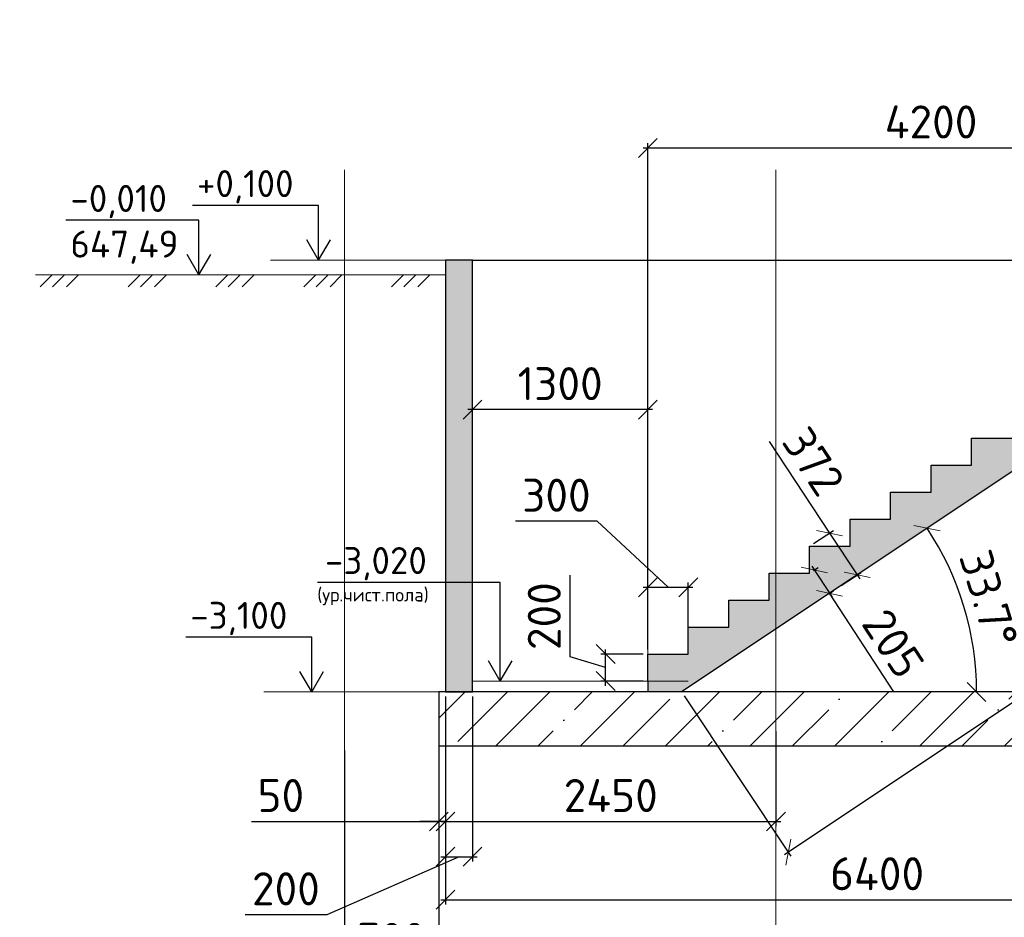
# Model space of a CAD drawing. Header units: millimetres. Extents: x 125896 to 2572636, y -120305 to 130347.
# Tile 88 of 256: x 273108 to 280409, y 95583 to 102235. Entities that reach past the tile are written whole.
import ezdxf

# ---------------------------------------------------------------- set-up
doc = ezdxf.new("R2010")
doc.units = ezdxf.units.MM
doc.linetypes.add('CENTER', pattern=[2, 1.25, -0.25, 0.25, -0.25])
doc.linetypes.add('CENTER2', pattern=[28.575, 19.05, -3.175, 3.175, -3.175])
doc.layers.add('ОСИ', color=7, linetype='CENTER', lineweight=15)
doc.layers.add('Столовая Двери и окна', color=7, linetype='Continuous', lineweight=15)
doc.layers.add('Столовая - обозначения', color=7, linetype='Continuous')
doc.layers.add('ФВ-2', color=7, linetype='Continuous')
doc.styles.get("Standard").update_dxf_attribs({"font": 'isocpeur.ttf'})
doc.styles.add('ГОСТ', font='isocpeur.ttf')
doc.dimstyles.new('Осевые', dxfattribs={"dimscale": 0.7, "dimtxt": 450, "dimasz": 400, "dimexe": 100, "dimexo": 100, "dimgap": 100, "dimtad": 1, "dimdec": 0, "dimzin": 0, "dimdsep": 46, "dimtxsty": 'Standard', "dimblk": 'OBLIQUE', "dimcen": 9, "dimdle": 100, "dimazin": 0, "dimtm": 1e-09, "dimtfac": 1, "dimtdec": 0, "dimtofl": 0, "dimtmove": 0, "dimatfit": 3, "dimfxl": 1, "dimtolj": 1, "dimtzin": 0, "dimarcsym": 0})

# ---------------------------------------------------------------- blocks, each defined once
blk = doc.blocks.new('_OBLIQUE')
at = {"color": 0, "linetype": 'ByBlock'}
blk.add_line((-0.5, -0.5), (0.5, 0.5), dxfattribs=at)
blk = doc.blocks.new('*D50')
at = {"layer": 'Defpoints', "color": 0, "linetype": 'ByBlock', "lineweight": 20, "ltscale": 13, "transparency": 16777216}
for p in [(277452.4, 97533.9), (277765.2, 97533.9, -360), (277765.2, 97333.9, -360)]:
    blk.add_point(p, dxfattribs=at)
at = {"layer": 'ОСИ', "color": 0, "linetype": 'ByBlock', "lineweight": -2, "ltscale": 13, "transparency": 16777216}
for p, q in [((277189.9, 97512.7), (277189.9, 98118.2)), ((277452.4, 97298.9), (277452.4, 97568.9)), ((277452.4, 97433.9), (277189.9, 97512.7)), ((277730.2, 97533.9), (277417.4, 97533.9)), ((277730.2, 97333.9), (277417.4, 97333.9))]:
    blk.add_line(p, q, dxfattribs=at)
at = {"layer": 'ОСИ', "color": 0, "linetype": 'ByBlock', "lineweight": -2, "ltscale": 13, "transparency": 16777216, "xscale": 140, "yscale": 140, "zscale": 140}
for p, rotation in [((277452.4, 97533.9), 90), ((277452.4, 97333.9), 270)]:
    blk.add_blockref('_OBLIQUE', p, dxfattribs=dict(at, rotation=rotation))
at = {"layer": 'ОСИ', "color": 0, "linetype": 'ByBlock', "ltscale": 13, "transparency": 16777216, "insert": (276997.4, 97815.4), "char_height": 245, "attachment_point": 5, "rotation": 90}
blk.add_mtext('\\A1;200', dxfattribs=at)
blk = doc.blocks.new('*D51')
at = {"layer": 'Defpoints', "color": 0, "linetype": 'ByBlock', "lineweight": 20, "ltscale": 13, "transparency": 16777216}
for p in [(278065.2, 98028.9), (277765.2, 97533.9, -360), (278065.2, 97533.9, -360)]:
    blk.add_point(p, dxfattribs=at)
at = {"layer": 'ОСИ', "color": 0, "linetype": 'ByBlock', "lineweight": -2, "ltscale": 13, "transparency": 16777216}
for p, q in [((277390, 98518.9), (276784.5, 98518.9)), ((277915.2, 98028.9), (277390, 98518.9)), ((277765.2, 97568.9), (277765.2, 98063.9)), ((278065.2, 97568.9), (278065.2, 98063.9)), ((277730.2, 98028.9), (278100.2, 98028.9))]:
    blk.add_line(p, q, dxfattribs=at)
at = {"layer": 'ОСИ', "color": 0, "linetype": 'ByBlock', "lineweight": -2, "ltscale": 13, "transparency": 16777216, "xscale": 140, "yscale": 140, "zscale": 140, "rotation": 180}
blk.add_blockref('_OBLIQUE', (277765.2, 98028.9), dxfattribs=at)
at = {"layer": 'ОСИ', "color": 0, "linetype": 'ByBlock', "lineweight": -2, "ltscale": 13, "transparency": 16777216, "xscale": 140, "yscale": 140, "zscale": 140}
blk.add_blockref('_OBLIQUE', (278065.2, 98028.9), dxfattribs=at)
at = {"layer": 'ОСИ', "color": 0, "linetype": 'ByBlock', "ltscale": 13, "transparency": 16777216, "insert": (277087.2, 98711.4), "char_height": 245, "attachment_point": 5}
blk.add_mtext('\\A1;300', dxfattribs=at)
blk = doc.blocks.new('*D53')
at = {"layer": 'Defpoints', "color": 0, "linetype": 'ByBlock', "lineweight": 20, "ltscale": 13, "transparency": 16777216}
for p in [(276465.2, 99345.8), (276465.2, 97533.9), (277765.2, 97533.9)]:
    blk.add_point(p, dxfattribs=at)
at = {"layer": 'ОСИ', "color": 0, "linetype": 'ByBlock', "lineweight": -2, "ltscale": 13, "transparency": 16777216}
for p, q in [((276465.2, 97568.9), (276465.2, 99380.8)), ((277765.2, 97568.9), (277765.2, 99380.8)), ((277800.2, 99345.8), (276430.2, 99345.8))]:
    blk.add_line(p, q, dxfattribs=at)
at = {"layer": 'ОСИ', "color": 0, "linetype": 'ByBlock', "lineweight": -2, "ltscale": 13, "transparency": 16777216, "xscale": 140, "yscale": 140, "zscale": 140, "rotation": 180}
blk.add_blockref('_OBLIQUE', (276465.2, 99345.8), dxfattribs=at)
at = {"layer": 'ОСИ', "color": 0, "linetype": 'ByBlock', "lineweight": -2, "ltscale": 13, "transparency": 16777216, "xscale": 140, "yscale": 140, "zscale": 140}
blk.add_blockref('_OBLIQUE', (277765.2, 99345.8), dxfattribs=at)
at = {"layer": 'ОСИ', "color": 0, "linetype": 'ByBlock', "ltscale": 13, "transparency": 16777216, "insert": (277115.2, 99538.3), "char_height": 245, "attachment_point": 5}
blk.add_mtext('\\A1;1300', dxfattribs=at)
blk = doc.blocks.new('*D59')
at = {"layer": 'Defpoints', "color": 0, "linetype": 'ByBlock', "lineweight": 20, "ltscale": 13, "transparency": 16777216}
for p in [(276215.2, 97253.9, -360), (276265.2, 97253.9), (276215.2, 96293.4)]:
    blk.add_point(p, dxfattribs=at)
at = {"layer": 'ОСИ', "color": 0, "linetype": 'ByBlock', "lineweight": -2, "ltscale": 13, "transparency": 16777216}
for p, q in [((276215.2, 97218.9), (276215.2, 96258.4)), ((276265.2, 97218.9), (276265.2, 96258.4)), ((274826.6, 96293.4), (276215.2, 96293.4)), ((276215.2, 96293.4), (276075.2, 96293.4)), ((276265.2, 96293.4), (276215.2, 96293.4)), ((276265.2, 96293.4), (276405.2, 96293.4))]:
    blk.add_line(p, q, dxfattribs=at)
at = {"layer": 'ОСИ', "color": 0, "linetype": 'ByBlock', "lineweight": -2, "ltscale": 13, "transparency": 16777216, "xscale": 140, "yscale": 140, "zscale": 140}
blk.add_blockref('_OBLIQUE', (276215.2, 96293.4), dxfattribs=at)
at = {"layer": 'ОСИ', "color": 0, "linetype": 'ByBlock', "lineweight": -2, "ltscale": 13, "transparency": 16777216, "xscale": 140, "yscale": 140, "zscale": 140, "rotation": 180}
blk.add_blockref('_OBLIQUE', (276265.2, 96293.4), dxfattribs=at)
at = {"layer": 'ОСИ', "color": 0, "linetype": 'ByBlock', "ltscale": 13, "transparency": 16777216, "insert": (275043.6, 96485.9), "char_height": 245, "attachment_point": 5}
blk.add_mtext('\\A1;50', dxfattribs=at)
blk = doc.blocks.new('*D60')
at = {"layer": 'Defpoints', "color": 0, "linetype": 'ByBlock', "lineweight": 20, "ltscale": 13, "transparency": 16777216}
for p in [(276265.2, 97253.9), (276465.2, 97253.9), (276465.2, 96032.6)]:
    blk.add_point(p, dxfattribs=at)
at = {"layer": 'ОСИ', "color": 0, "linetype": 'ByBlock', "lineweight": -2, "ltscale": 13, "transparency": 16777216}
for p, q in [((276265.2, 97218.9), (276265.2, 95997.6)), ((276465.2, 97218.9), (276465.2, 95997.6)), ((276365.2, 96032.6), (275384.5, 95602)), ((276230.2, 96032.6), (276500.2, 96032.6)), ((275384.5, 95602), (274779, 95602))]:
    blk.add_line(p, q, dxfattribs=at)
at = {"layer": 'ОСИ', "color": 0, "linetype": 'ByBlock', "lineweight": -2, "ltscale": 13, "transparency": 16777216, "xscale": 140, "yscale": 140, "zscale": 140, "rotation": 180}
blk.add_blockref('_OBLIQUE', (276265.2, 96032.6), dxfattribs=at)
at = {"layer": 'ОСИ', "color": 0, "linetype": 'ByBlock', "lineweight": -2, "ltscale": 13, "transparency": 16777216, "xscale": 140, "yscale": 140, "zscale": 140}
blk.add_blockref('_OBLIQUE', (276465.2, 96032.6), dxfattribs=at)
at = {"layer": 'ОСИ', "color": 0, "linetype": 'ByBlock', "ltscale": 13, "transparency": 16777216, "insert": (275081.7, 95794.5), "char_height": 245, "attachment_point": 5}
blk.add_mtext('\\A1;200', dxfattribs=at)
blk = doc.blocks.new('*D61')
at = {"layer": 'Defpoints', "color": 0, "linetype": 'ByBlock', "lineweight": 20, "ltscale": 13, "transparency": 16777216}
for p in [(276265.2, 97253.9), (282665.2, 97253.9), (282665.2, 95713.8)]:
    blk.add_point(p, dxfattribs=at)
at = {"layer": 'ОСИ', "color": 0, "linetype": 'ByBlock', "lineweight": -2, "ltscale": 13, "transparency": 16777216}
for p, q in [((276265.2, 97218.9), (276265.2, 95678.8)), ((282665.2, 97218.9), (282665.2, 95678.8)), ((276230.2, 95713.8), (282700.2, 95713.8))]:
    blk.add_line(p, q, dxfattribs=at)
at = {"layer": 'ОСИ', "color": 0, "linetype": 'ByBlock', "lineweight": -2, "ltscale": 13, "transparency": 16777216, "xscale": 140, "yscale": 140, "zscale": 140, "rotation": 180}
blk.add_blockref('_OBLIQUE', (276265.2, 95713.8), dxfattribs=at)
at = {"layer": 'ОСИ', "color": 0, "linetype": 'ByBlock', "lineweight": -2, "ltscale": 13, "transparency": 16777216, "xscale": 140, "yscale": 140, "zscale": 140}
blk.add_blockref('_OBLIQUE', (282665.2, 95713.8), dxfattribs=at)
at = {"layer": 'ОСИ', "color": 0, "linetype": 'ByBlock', "ltscale": 13, "transparency": 16777216, "insert": (279465.2, 95906.3), "char_height": 245, "attachment_point": 5}
blk.add_mtext('\\A1;6400', dxfattribs=at)
blk = doc.blocks.new('*D74')
at = {"layer": 'Defpoints', "color": 0, "linetype": 'ByBlock', "lineweight": 20, "ltscale": 13, "transparency": 16777216}
for p in [(275515.3, 96853.9), (276215.2, 96853.9), (275515.3, 95227.4)]:
    blk.add_point(p, dxfattribs=at)
at = {"layer": 'ОСИ', "color": 0, "linetype": 'ByBlock', "lineweight": -2, "ltscale": 13, "transparency": 16777216}
for p, q in [((275515.3, 96818.9), (275515.3, 95192.4)), ((276215.2, 96818.9), (276215.2, 95192.4)), ((276250.2, 95227.4), (275480.3, 95227.4))]:
    blk.add_line(p, q, dxfattribs=at)
at = {"layer": 'ОСИ', "color": 0, "linetype": 'ByBlock', "lineweight": -2, "ltscale": 13, "transparency": 16777216, "xscale": 140, "yscale": 140, "zscale": 140, "rotation": 180}
blk.add_blockref('_OBLIQUE', (275515.3, 95227.4), dxfattribs=at)
at = {"layer": 'ОСИ', "color": 0, "linetype": 'ByBlock', "lineweight": -2, "ltscale": 13, "transparency": 16777216, "xscale": 140, "yscale": 140, "zscale": 140}
blk.add_blockref('_OBLIQUE', (276215.2, 95227.4), dxfattribs=at)
at = {"layer": 'ОСИ', "color": 0, "linetype": 'ByBlock', "ltscale": 13, "transparency": 16777216, "insert": (275865.3, 95419.9), "char_height": 245, "attachment_point": 5}
blk.add_mtext('\\A1;700', dxfattribs=at)
blk = doc.blocks.new('*D75')
at = {"layer": 'Defpoints', "color": 0, "linetype": 'ByBlock', "lineweight": 20, "ltscale": 13, "transparency": 16777216}
for p in [(276265.2, 96998), (278715.3, 96998), (278715.3, 96293.4)]:
    blk.add_point(p, dxfattribs=at)
at = {"layer": 'ОСИ', "color": 0, "linetype": 'ByBlock', "lineweight": -2, "ltscale": 13, "transparency": 16777216}
for p, q in [((276265.2, 96963), (276265.2, 96258.4)), ((278715.3, 96963), (278715.3, 96258.4)), ((276230.2, 96293.4), (278750.3, 96293.4))]:
    blk.add_line(p, q, dxfattribs=at)
at = {"layer": 'ОСИ', "color": 0, "linetype": 'ByBlock', "lineweight": -2, "ltscale": 13, "transparency": 16777216, "xscale": 140, "yscale": 140, "zscale": 140, "rotation": 180}
blk.add_blockref('_OBLIQUE', (276265.2, 96293.4), dxfattribs=at)
at = {"layer": 'ОСИ', "color": 0, "linetype": 'ByBlock', "lineweight": -2, "ltscale": 13, "transparency": 16777216, "xscale": 140, "yscale": 140, "zscale": 140}
blk.add_blockref('_OBLIQUE', (278715.3, 96293.4), dxfattribs=at)
at = {"layer": 'ОСИ', "color": 0, "linetype": 'ByBlock', "ltscale": 13, "transparency": 16777216, "insert": (277490.3, 96485.9), "char_height": 245, "attachment_point": 5}
blk.add_mtext('\\A1;2450', dxfattribs=at)
blk = doc.blocks.new('*D119')
at = {"layer": 'Defpoints', "color": 0, "linetype": 'ByBlock', "lineweight": 20, "ltscale": 13, "transparency": 16777216}
for p in [(281965.2, 101285.2), (281965.2, 100333.9), (277765.2, 97533.9)]:
    blk.add_point(p, dxfattribs=at)
at = {"layer": 'ОСИ', "color": 0, "linetype": 'ByBlock', "lineweight": -2, "ltscale": 13, "transparency": 16777216}
for p, q in [((277730.2, 101285.2), (282000.2, 101285.2)), ((277765.2, 97568.9), (277765.2, 101320.2)), ((281965.2, 100368.9), (281965.2, 101320.2))]:
    blk.add_line(p, q, dxfattribs=at)
at = {"layer": 'ОСИ', "color": 0, "linetype": 'ByBlock', "lineweight": -2, "ltscale": 13, "transparency": 16777216, "xscale": 140, "yscale": 140, "zscale": 140, "rotation": 180}
blk.add_blockref('_OBLIQUE', (277765.2, 101285.2), dxfattribs=at)
at = {"layer": 'ОСИ', "color": 0, "linetype": 'ByBlock', "lineweight": -2, "ltscale": 13, "transparency": 16777216, "xscale": 140, "yscale": 140, "zscale": 140}
blk.add_blockref('_OBLIQUE', (281965.2, 101285.2), dxfattribs=at)
at = {"layer": 'ОСИ', "color": 0, "linetype": 'ByBlock', "ltscale": 13, "transparency": 16777216, "insert": (279865.2, 101477.7), "char_height": 245, "attachment_point": 5}
blk.add_mtext('\\A1;4200', dxfattribs=at)
blk = doc.blocks.new('*D120')
at = {"layer": 'Defpoints', "color": 0, "linetype": 'ByBlock', "lineweight": 20, "ltscale": 13, "transparency": 16777216}
for p in [(282335.2, 100133.9, -234), (280160.9, 97680), (276215.2, 97253.9, -360), (278015.2, 97253.9, -180), (292445.3, 97253.9, -360)]:
    blk.add_point(p, dxfattribs=at)
at = {"layer": 'ОСИ', "color": 0, "linetype": 'ByBlock', "lineweight": -2, "ltscale": 13, "transparency": 16777216}
blk.add_arc((278015.2, 97253.9), 2187.6, 0, 33.69007, dxfattribs=at)
at = {"layer": 'ОСИ', "color": 0, "linetype": 'ByBlock', "lineweight": -2, "ltscale": 13, "transparency": 16777216, "xscale": 140, "yscale": 140, "zscale": 140}
for p, rotation in [((279835.4, 98467.4), 123.6900675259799), ((280202.8, 97253.9), 270)]:
    blk.add_blockref('_OBLIQUE', p, dxfattribs=dict(at, rotation=rotation))
at = {"layer": 'ОСИ', "color": 0, "linetype": 'ByBlock', "ltscale": 13, "transparency": 16777216, "insert": (280293.1, 97943.6), "char_height": 245, "attachment_point": 5, "rotation": 286.84503}
blk.add_mtext('\\A1;33.7°', dxfattribs=at)
blk = doc.blocks.new('*D121')
at = {"layer": 'Defpoints', "color": 0, "linetype": 'ByBlock', "lineweight": 20, "ltscale": 13, "transparency": 16777216}
for p in [(278965.2, 98133.9), (279112.3, 97984.8), (279077.4, 97962, -193.3)]:
    blk.add_point(p, dxfattribs=at)
at = {"layer": 'ОСИ', "color": 0, "linetype": 'ByBlock', "lineweight": -2, "ltscale": 13, "transparency": 16777216}
for p, q in [((278981, 98186), (279131.4, 97955.5)), ((278994.5, 98153.1), (279029.4, 98175.9)), ((279106.7, 97981.2), (279141.6, 98004)), ((279589.3, 97254), (279112.3, 97984.8))]:
    blk.add_line(p, q, dxfattribs=at)
at = {"layer": 'ОСИ', "color": 0, "linetype": 'ByBlock', "lineweight": -2, "ltscale": 13, "transparency": 16777216, "xscale": 140, "yscale": 140, "zscale": 140}
for p, rotation in [((279000.1, 98156.7), 123.1289047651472), ((279112.3, 97984.8), 303.1289047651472)]:
    blk.add_blockref('_OBLIQUE', p, dxfattribs=dict(at, rotation=rotation))
at = {"layer": 'ОСИ', "color": 0, "linetype": 'ByBlock', "ltscale": 13, "transparency": 16777216, "insert": (279585, 97612.7), "char_height": 245, "attachment_point": 5, "rotation": 303.1289}
blk.add_mtext('\\A1;205', dxfattribs=at)
blk = doc.blocks.new('*D122')
at = {"layer": 'Defpoints', "color": 0, "linetype": 'ByBlock', "lineweight": 20, "ltscale": 13, "transparency": 16777216}
for p in [(278965.2, 98333.9), (279317, 98120.6), (279169.7, 98023.6, -194.4)]:
    blk.add_point(p, dxfattribs=at)
at = {"layer": 'ОСИ', "color": 0, "linetype": 'ByBlock', "lineweight": -2, "ltscale": 13, "transparency": 16777216}
for p, q in [((278666.2, 99108.5), (279112.5, 98431)), ((278994.4, 98353.2), (279141.7, 98450.3)), ((279093.3, 98460.2), (279336.2, 98091.4)), ((279198.9, 98042.8), (279346.2, 98139.9))]:
    blk.add_line(p, q, dxfattribs=at)
at = {"layer": 'ОСИ', "color": 0, "linetype": 'ByBlock', "lineweight": -2, "ltscale": 13, "transparency": 16777216, "xscale": 140, "yscale": 140, "zscale": 140}
for p, rotation in [((279112.5, 98431), 123.3783149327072), ((279317, 98120.6), 303.3783149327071)]:
    blk.add_blockref('_OBLIQUE', p, dxfattribs=dict(at, rotation=rotation))
at = {"layer": 'ОСИ', "color": 0, "linetype": 'ByBlock', "ltscale": 13, "transparency": 16777216, "insert": (278993.5, 98961.6), "char_height": 245, "attachment_point": 5, "rotation": 303.37831}
blk.add_mtext('\\A1;372', dxfattribs=at)
blk = doc.blocks.new('*D123')
at = {"layer": 'Defpoints', "color": 0, "linetype": 'ByBlock', "lineweight": 20, "ltscale": 13, "transparency": 16777216}
for p in [(282335.2, 100133.9, -234), (278015.2, 97253.9, -180), (278807.1, 96066)]:
    blk.add_point(p, dxfattribs=at)
at = {"layer": 'ОСИ', "color": 0, "linetype": 'ByBlock', "lineweight": -2, "ltscale": 13, "transparency": 16777216}
for p, q in [((282354.6, 100104.8), (283146.5, 98916.9)), ((283156.2, 98965.5), (278778, 96046.6)), ((278034.6, 97224.8), (278826.5, 96036.9))]:
    blk.add_line(p, q, dxfattribs=at)
at = {"layer": 'ОСИ', "color": 0, "linetype": 'ByBlock', "lineweight": -2, "ltscale": 13, "transparency": 16777216, "xscale": 140, "yscale": 140, "zscale": 140}
for p, rotation in [((283127.1, 98946), 33.69006752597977), ((278807.1, 96066), 213.6900675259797)]:
    blk.add_blockref('_OBLIQUE', p, dxfattribs=dict(at, rotation=rotation))
at = {"layer": 'ОСИ', "color": 0, "linetype": 'ByBlock', "ltscale": 13, "transparency": 16777216, "insert": (280860.3, 97666.2), "char_height": 245, "attachment_point": 5, "rotation": 33.69007}
blk.add_mtext('\\A1;5192', dxfattribs=at)
blk = doc.blocks.new('*D129')
at = {"layer": 'Defpoints', "color": 0, "linetype": 'ByBlock', "lineweight": 20, "ltscale": 13, "transparency": 16777216}
for p in [(286025.2, 100133.9, -234), (288323.6, 98089.7), (275915, 97253.9, -360), (290345.2, 97253.9, -180), (292145.2, 97253.9, -360)]:
    blk.add_point(p, dxfattribs=at)
at = {"layer": 'ОСИ', "color": 0, "linetype": 'ByBlock', "lineweight": -2, "ltscale": 13, "transparency": 16777216}
blk.add_arc((290345.2, 97253.9), 2187.6, 146.30993, 180, dxfattribs=at)
at = {"layer": 'ОСИ', "color": 0, "linetype": 'ByBlock', "lineweight": -2, "ltscale": 13, "transparency": 16777216, "xscale": 140, "yscale": 140, "zscale": 140}
for p, rotation in [((288525, 98467.4), 56.30993247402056), ((288157.6, 97253.9), 270)]:
    blk.add_blockref('_OBLIQUE', p, dxfattribs=dict(at, rotation=rotation))
at = {"layer": 'ОСИ', "color": 0, "linetype": 'ByBlock', "ltscale": 13, "transparency": 16777216, "insert": (288067.2, 97943.6), "char_height": 245, "attachment_point": 5, "rotation": 73.15497}
blk.add_mtext('\\A1;33.7°', dxfattribs=at)

msp = doc.modelspace()

# ---------------------------------------------------------------- hatches: boundary and pattern name
at = {"layer": 'Столовая Двери и окна', "lineweight": 25, "transparency": 33554648}
h = msp.add_hatch(dxfattribs=at)
h.set_pattern_fill('ANSI35', color=256, scale=20)
h.paths.add_polyline_path([(277765.2, 97533.9), (277765.2, 97253.9), (278015.2, 97253.9), (282335.2, 100133.9), (282665.2, 100133.9), (282665.2, 100333.9), (281965.2, 100333.9), (281965.2, 100133.9), (281665.2, 100133.9), (281665.2, 99933.9), (281365.2, 99933.9), (281365.2, 99733.9), (281065.2, 99733.9), (281065.2, 99533.9), (280765.2, 99533.9), (280765.2, 99333.9), (280465.2, 99333.9), (280465.2, 99133.9), (280165.2, 99133.9), (280165.2, 98933.9), (279865.2, 98933.9), (279865.2, 98733.9), (279565.2, 98733.9), (279565.2, 98533.9), (279265.2, 98533.9), (279265.2, 98333.9), (278965.2, 98333.9), (278965.2, 98133.9), (278665.2, 98133.9), (278665.2, 97933.9), (278365.2, 97933.9), (278365.2, 97733.9), (278065.2, 97733.9), (278065.2, 97533.9), (277765.2, 97533.9), (277765.2, 97267.1)])
h.paths.add_polyline_path([(290595.2, 97533.9), (290595.2, 97253.9), (290345.2, 97253.9), (286025.2, 100133.9), (285695.2, 100133.9), (285695.2, 100333.9), (286395.2, 100333.9), (286395.2, 100133.9), (286695.2, 100133.9), (286695.2, 99933.9), (286995.2, 99933.9), (286995.2, 99733.9), (287295.2, 99733.9), (287295.2, 99533.9), (287595.2, 99533.9), (287595.2, 99333.9), (287895.2, 99333.9), (287895.2, 99133.9), (288195.2, 99133.9), (288195.2, 98933.9), (288495.2, 98933.9), (288495.2, 98733.9), (288795.2, 98733.9), (288795.2, 98533.9), (289095.2, 98533.9), (289095.2, 98333.9), (289395.2, 98333.9), (289395.2, 98133.9), (289695.2, 98133.9), (289695.2, 97933.9), (289995.2, 97933.9), (289995.2, 97733.9), (290295.2, 97733.9), (290295.2, 97533.9), (290595.2, 97533.9), (290595.2, 97267.1)])
at = {"layer": 'Столовая Двери и окна', "lineweight": 25, "true_color": 0xc7c8ca, "transparency": 33554648}
h = msp.add_hatch(dxfattribs=at)
h.set_pattern_fill('ANSI35', color=9, scale=70)
h.paths.add_polyline_path([(276215.2, 96853.9), (292445.3, 96853.9), (292445.3, 97253.9), (276215.2, 97253.9)])
at = {"layer": 'ФВ-2', "lineweight": 20, "true_color": 0x000000}
h = msp.add_hatch(dxfattribs=at)
h.set_pattern_fill('ANSI35', color=18, scale=20)
h.paths.add_polyline_path([(276465.2, 100453.9), (276265.2, 100453.9), (276265.2, 97253.9), (276465.2, 97253.9)])
h.paths.add_polyline_path([(292395.2, 100453.9), (292195.2, 100453.9), (292195.2, 97253.9), (292395.2, 97253.9)])
h.paths.add_polyline_path([(282665.2, 100133.9), (282465.2, 100133.9), (282465.2, 97253.9), (282665.2, 97253.9)])
h.paths.add_polyline_path([(285895.2, 100133.9), (285695.2, 100133.9), (285695.2, 97253.9), (285895.2, 97253.9)])

# ---------------------------------------------------------------- linework, layer by layer
at = {"layer": 'ОСИ', "color": 16, "linetype": 'CENTER2', "lineweight": 15, "ltscale": 0.2, "transparency": 33554687}
for p, q in [((275515.3, 101122.5), (275515.3, 94427.3)), ((278715.3, 101122.5), (278715.3, 94427.3))]:
    msp.add_line(p, q, dxfattribs=at)
at = {"layer": 'Столовая Двери и окна', "color": 18, "lineweight": 25, "true_color": 0x000000}
for p, q in [((275323.5, 100858.6), (274389.8, 100858.6)), ((275323.5, 100453.9), (275323.5, 100858.6)), ((274436.4, 100748.6), (273450.7, 100748.6)), ((274436.4, 100343.9), (274436.4, 100748.6)), ((275323.5, 100453.9), (275235.7, 100604.8)), ((275323.5, 100453.9), (275411.3, 100604.8)), ((274436.4, 100343.9), (274348.6, 100494.8)), ((274436.4, 100343.9), (274524.1, 100494.8)), ((276670.5, 98065.1, -360), (275316.2, 98065.1, -360)), ((276670.5, 97333.9, -360), (276670.5, 98065.1, -360)), ((275273.5, 97658.6, -360), (274339.8, 97658.6, -360)), ((275273.5, 97253.9, -360), (275273.5, 97658.6, -360)), ((276670.5, 97333.9, -360), (276582.7, 97484.8, -360)), ((276670.5, 97333.9, -360), (276758.3, 97484.8, -360)), ((275273.5, 97253.9, -360), (275185.7, 97404.8, -360)), ((275273.5, 97253.9, -360), (275361.3, 97404.8, -360))]:
    msp.add_line(p, q, dxfattribs=at)
at = {"layer": 'Столовая Двери и окна', "color": 18, "lineweight": 20, "true_color": 0x000000}
for p, q in [((276265.2, 100453.9), (274968, 100453.9)), ((276265.2, 100343.9), (273225.8, 100343.9)), ((273349.4, 100343.9), (273260.6, 100255.1)), ((273440.4, 100343.9), (273351.6, 100255.1)), ((273544, 100343.9), (273455.2, 100255.1)), ((274000.6, 100343.9), (273911.8, 100255.1)), ((274091.5, 100343.9), (274002.7, 100255.1)), ((274195.1, 100343.9), (274106.3, 100255.1)), ((274651.7, 100343.9), (274562.9, 100255.1)), ((274742.7, 100343.9), (274653.9, 100255.1)), ((274846.3, 100343.9), (274757.5, 100255.1)), ((275302.9, 100343.9), (275214.1, 100255.1)), ((275393.8, 100343.9), (275305, 100255.1)), ((275497.4, 100343.9), (275408.6, 100255.1)), ((275954, 100343.9), (275865.2, 100255.1)), ((276044.9, 100343.9), (275956.1, 100255.1)), ((276148.5, 100343.9), (276059.7, 100255.1)), ((277765.2, 97912.7), (277765.2, 97253.9, -360)), ((278065.3, 97333.9), (276465.3, 97333.9)), ((276215.2, 97253.9, -360), (274918, 97253.9, -360))]:
    msp.add_line(p, q, dxfattribs=at)
at = {"layer": 'Столовая Двери и окна', "color": 18, "lineweight": 30, "true_color": 0x000000}
for p, q in [((276465.2, 100453.9), (282465.2, 100453.9)), ((282335.2, 100133.9, -234), (278015.2, 97253.9, -180)), ((277765.2, 97333.9, 360), (277765.2, 97253.9))]:
    msp.add_line(p, q, dxfattribs=at)
msp.add_lwpolyline([(276465.2, 100453.9), (276265.2, 100453.9), (276265.2, 97253.9), (276465.2, 97253.9)], close=True, dxfattribs=at)
at = {"layer": 'Столовая Двери и окна', "color": 18, "lineweight": 20, "true_color": 0x000000}
msp.add_lwpolyline([(280465.2, 99133.9), (280165.2, 99133.9), (280165.2, 98933.9), (279865.2, 98933.9), (279865.2, 98733.9), (279565.2, 98733.9), (279565.2, 98533.9), (279265.2, 98533.9), (279265.2, 98333.9), (278965.2, 98333.9), (278965.2, 98133.9), (278665.2, 98133.9), (278665.2, 97933.9), (278365.2, 97933.9), (278365.2, 97733.9), (278065.2, 97733.9), (278065.2, 97533.9), (277765.2, 97533.9), (277765.2, 97267.1), (277765.2, 97533.9), (277765.2, 97253.9), (278015.2, 97253.9), (282335.2, 100133.9)], dxfattribs=at)
at = {"layer": 'Столовая Двери и окна', "color": 18, "lineweight": 30, "true_color": 0x000000}
msp.add_lwpolyline([(277765.2, 97333.9), (277765.2, 97533.9), (278065.2, 97533.9), (278065.2, 97733.9), (278365.2, 97733.9), (278365.2, 97933.9), (278665.2, 97933.9), (278665.2, 98133.9), (278965.2, 98133.9), (278965.2, 98333.9), (279265.2, 98333.9), (279265.2, 98533.9), (279565.2, 98533.9), (279565.2, 98733.9), (279865.2, 98733.9), (279865.2, 98933.9), (280165.2, 98933.9), (280165.2, 99133.9), (280465.2, 99133.9)], dxfattribs=at)
at = {"layer": 'Столовая Двери и окна', "color": 5, "lineweight": 30, "elevation": -360}
msp.add_lwpolyline([(276215.2, 96853.9), (292445.3, 96853.9), (292445.3, 97253.9), (276215.2, 97253.9)], close=True, dxfattribs=at)

# ---------------------------------------------------------------- texts
at = {"insert": (226281.3, 113282.4), "char_height": 250, "attachment_point": 1, "style": 'ГОСТ'}
msp.add_mtext_dynamic_manual_height_columns('\\A1;\\pi9384.38;{\\H1.5152x;\\P\\pi1250;Общие указания\\P\\pi250;}1.^IРабочая документация разработана в соответствии с заданием на проектирование, требованиями действующих технических регламентов, стандартов, сводов правил и других документов, содержащих установленные требования.\\P2.^IРабочая документация выполнена в соответствии со следующими нормативными и техническими документами:\\P-^IСП 20.13330.2016 "Нагрузки и Воздействия";\\P-^IСП 63.13330.2012 "Бетонные и железобетонные конструкции. Основные положения";\\P-^IСП 22.13330.2016 "Основания зданий и сооружений";\\P-^IСП 45.13330.2012 "Земляные сооружения, основания и фундаменты".\\P3.   За относительную отметку 0,000 принята отметка чистого пола первого этажа.\\P4.^IПеречень видов работ, для которых необходимо составлять акты освидетельствования скрытых работ:\\P-^Iармирование конструкций;\\P-^Iосвидетельствование опалубки перед бетонированием;\\P-^Iвыполнение сварочных работ;\\P-^Iотбор контрольных проб бетона;\\P-^Iсоответствие законченных железобетонных конструкций проекту с отображением качества работ;\\P-^Iустройство монолитных конструкций, выполняемых в зимнее время;  \\P\\pi0;  -    устройство гидроизоляции;\\P\\pi250;-^Iуплотнение грунтов и обратную засыпку.\\PЗапрещается выполнение последующих работ при отсутствии актов освидетельствования предшествующих скрытых работ во всех случаях.\\P\\pi0;        5. Проект рассчитан на производство работ в период положительных температур. В случае выполнения работ при отрицательных температурах необходимо выполнять требования СНиП часть 3 по производству работ и ППР.\\P        6. При минимальной температуре воздуха до минус 15°С допускается: выдерживание бетона в конструкции методом термоса, при предварительном разогреве бетонной смеси, форсированный электроразогрев бетона в конструкции с повторным уплотнением.\\P\\pi250;При минимальной температуре воздуха до минус 25°С допускается: обогрев бетона в греющей опалубке с помощью низкотемпературных электронагревателей, электродный сквозной прогрев бетона, электрообогрев с помощью греющего провода.\\P\\pi0;7. При отрицательной температуре воздуха уплотнение грунта обратной засыпки в траншеях должно \\Pосуществляться до достижения коэффициента уплотнения 0,98. \\PВремя уплотнения грунта в зависимости от температуры воздуха: \\P\\pi250;-^Iпри t{\\H0.7x;\\So^ ;}-5, 90-120 минут; при t{\\H0.7x;\\So^ ;\\H1.42857x;-10, 60-90 минут; }при t{\\H0.7x;\\So^ ;\\H1.42857x;-20, 40-60 минут; }при t{\\H0.7x;\\So^ ;\\H1.42857x;-30, 20-30 минут;\\P\\pi0;Работы по выполнению насыпей и обратных засыпок при отрицательных температурах должны производить с учетом следующих требований:\\P\\pi250;-^Iподготовку поверхности (основания) насыпи и обратных засыпок следует выполнять с полным удалением снега, льда, промерзшего слоя слабого и пучинистого грунта на всю его глубину;\\P-^Iотсыпку в насыпь и обратные засыпки грунтов необходимо производить при их природной влажности и в талом состоянии с содержанием комьев мерзлого грунта, не превышающим требований, приведенных в приложении М СП 45.13330.2017. Свод правил. Земляные сооружения, основания и фундаменты., и, как правило, на не промерзшие ранее отсыпанные и уплотненные слои. В отдельных случаях при согласовании с автором проекта допускается грунты отсыпать на непучинистые грунты, промерзшие на глубину не более 15 см;\\P-^Iпри пониженной влажности отсыпанных грунтов для их уплотнения следует применять более тяжелое грунтоуплотняющее оборудование; \\P-^Iработы по отсыпке и уплотнению каждого слоя должны выполнять в течение одной рабочей смены; - при выполнении насыпей из глинистых грунтов при обильном снеговыпадении все работы должны быть прекращены; - перерывы в работах по выполнению насыпей и обратных засыпок допускаются только при условиях, что за время перерыва глубина промерзания ранее уплотненных пучинистых грунтов не превысит 15 см или на время перерыва ранее уплотненные грунты утепляются специальными средствами (например, маловлажным рыхлым грунтом, который в последующем удаляется); - все работы по отсыпке грунтов и их уплотнению выполняют с повышенной интенсивностью.}', width=20474.372, gutter_width=5800, heights=[24436.9], dxfattribs=at)
at = {"layer": 'Столовая - обозначения', "lineweight": 25}
for s, height, p in [('+0,100', 200, (274422.8, 100920.7)), ('-0,010', 200, (273483.8, 100810.7)), ('647,49', 200, (273483.8, 100472.6)), ('-3,020', 200, (275370.9, 98127.2, -360)), ('(ур.чист.пола)', 100, (275313.8, 97923.7, -360)), ('-3,100', 200, (274372.8, 97720.7, -360))]:
    msp.add_text(s, height=height, dxfattribs=at).set_placement(p)

# ---------------------------------------------------------------- dimensions: what is measured, and where the dimension line sits
at = {"layer": 'ОСИ', "linetype": 'ByBlock', "ltscale": 13}
for base, p1, p2, picture, middle in [((281965.2, 101285.2), (277765.2, 97533.9), (281965.2, 100333.9), '*D119', (279865.2, 101477.7)), ((276465.2, 99345.8), (277765.2, 97533.9), (276465.2, 97533.9), '*D53', (277115.2, 99538.3)), ((282665.2, 95713.8), (276265.2, 97253.9), (282665.2, 97253.9), '*D61', (279465.2, 95906.3)), ((278715.3, 96293.4), (276265.2, 96998), (278715.3, 96998), '*D75', (277490.3, 96485.9)), ((275515.3, 95227.4), (276215.2, 96853.9), (275515.3, 96853.9), '*D74', (275865.3, 95419.9))]:
    dim = msp.add_linear_dim(base=base, p1=p1, p2=p2, dimstyle='Осевые', override={"dimtxt": 350, "dimasz": 200, "dimexe": 50, "dimexo": 50, "dimdle": 50, "dimtmove": 1}, dxfattribs=at)
    dim.commit()
    dim.dimension.update_dxf_attribs({"geometry": picture, "text_midpoint": middle})
for base, line1, line2, picture, middle in [((288323.6, 98089.7), ((275915, 97253.9, -360), (292145.2, 97253.9, -360)), ((286025.2, 100133.9, -234), (290345.2, 97253.9, -180)), '*D129', (288067.2, 97943.6)), ((280160.9, 97680), ((292445.3, 97253.9, -360), (276215.2, 97253.9, -360)), ((282335.2, 100133.9, -234), (278015.2, 97253.9, -180)), '*D120', (280293.1, 97943.6))]:
    dim = msp.add_angular_dim_2l(base=base, line1=line1, line2=line2, dimstyle='Осевые', override={"dimtxt": 350, "dimasz": 200, "dimexe": 50, "dimexo": 50, "dimdle": 50, "dimadec": 1, "dimtmove": 1}, dxfattribs=at)
    dim.commit()
    dim.dimension.update_dxf_attribs({"geometry": picture, "text_midpoint": middle})
dim = msp.add_aligned_dim(p1=(282335.2, 100133.9, -234), p2=(278015.2, 97253.9, -180), distance=1427.7, dimstyle='Осевые', override={"dimtxt": 350, "dimasz": 200, "dimexe": 50, "dimexo": 50, "dimdle": 50, "dimtmove": 1}, dxfattribs=at)
dim.commit()
dim.dimension.update_dxf_attribs({"geometry": '*D123', "text_midpoint": (280860.3, 97666.2)})
for base, p1, p2, angle, picture, middle, dimtype in [((279317, 98120.6), (278965.2, 98333.9), (279169.7, 98023.6, -194.4), 303.37831, '*D122', (278841, 98861.1), 161), ((278065.2, 98028.9, 360), (277765.2, 97533.9), (278065.2, 97533.9), 180, '*D51', (277320, 98518.9, 360), 160), ((279112.3, 97984.8), (278965.2, 98133.9), (279077.4, 97962, -193.3), 303.1289, '*D121', (279397.2, 97490.2), 161)]:
    dim = msp.add_linear_dim(base=base, p1=p1, p2=p2, angle=angle, dimstyle='Осевые', override={"dimtxt": 350, "dimasz": 200, "dimexe": 50, "dimexo": 50, "dimdle": 50, "dimtmove": 1}, dxfattribs=at)
    dim.commit()
    dim.dimension.update_dxf_attribs({"geometry": picture, "text_midpoint": middle, "dimtype": dimtype})
dim = msp.add_linear_dim(base=(277452.4, 97533.9, 360), p1=(277765.2, 97333.9), p2=(277765.2, 97533.9), angle=90, dimstyle='Осевые', override={"dimtxt": 350, "dimasz": 200, "dimexe": 50, "dimexo": 50, "dimdle": 50, "dimtmove": 1}, dxfattribs=at)
dim.commit()
dim.dimension.update_dxf_attribs({"geometry": '*D50', "text_midpoint": (276997.4, 97582.7, 360)})
for base, p2, picture, middle in [((276465.2, 96032.6), (276465.2, 97253.9), '*D60', (275314.5, 95602)), ((276215.2, 96293.4), (276215.2, 97253.9, -360), '*D59', (275043.6, 96342.1))]:
    dim = msp.add_linear_dim(base=base, p1=(276265.2, 97253.9), p2=p2, dimstyle='Осевые', override={"dimtxt": 350, "dimasz": 200, "dimexe": 50, "dimexo": 50, "dimdle": 50, "dimtmove": 1}, dxfattribs=at)
    dim.commit()
    dim.dimension.update_dxf_attribs({"geometry": picture, "text_midpoint": middle, "dimtype": 160})

doc.saveas('drawing.dxf')
